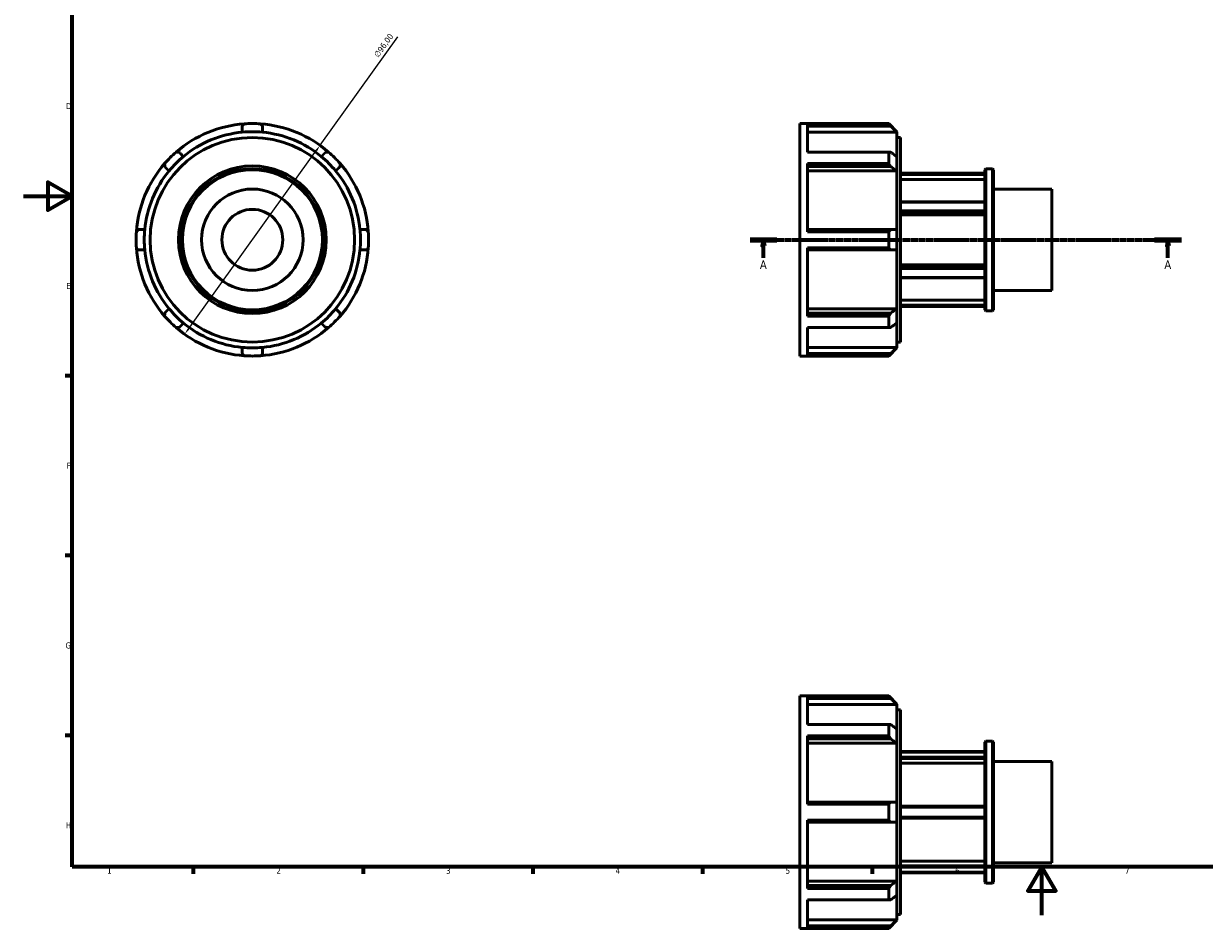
# Model space of a CAD drawing. Header units: millimetres. Extents: x -18 to 931, y -5 to 607.
# Tile 1 of 4: x 0 to 488, y -5 to 368. Entities that reach past the tile are written whole.
import ezdxf

# ---------------------------------------------------------------- set-up
doc = ezdxf.new("R2010")
doc.units = ezdxf.units.MM
doc.linetypes.add('CHAIN', pattern=[0.7087, 0.4724, -0.0591, 0.1181, -0.0591])
for name, color, linetype, lineweight in [('Border (ISO)', 7, 'Continuous', 70), ('Dimension (ISO)', 7, 'Continuous', 25), ('Section Line (ISO)', 7, 'CHAIN', 70), ('Visible (ISO)', 7, 'Continuous', 50)]:
    doc.layers.add(name, color=color, linetype=linetype, lineweight=lineweight)
doc.styles.add('Label Text (ISO)', font='tahoma.ttf')
doc.styles.add('Note Text (ISO)', font='tahoma.ttf')
doc.dimstyles.new('Default (ISO)', dxfattribs={"dimtxt": 2.5, "dimasz": 2.5, "dimexe": 3.175, "dimexo": 0, "dimgap": 0.762, "dimtad": 1, "dimrnd": 1e-08, "dimzin": 0, "dimtxsty": 'Note Text (ISO)', "dimcen": 0.09, "dimdle": 10, "dimclrd": 256, "dimclre": 256, "dimclrt": 256, "dimazin": 0, "dimtfac": 1.40208, "dimtmove": 0, "dimatfit": 3, "dimfxl": 1, "dimtolj": 1, "dimtzin": 0, "dimlwd": -1, "dimlwe": -1, "dimarcsym": 0})

# ---------------------------------------------------------------- blocks, each defined once
blk = doc.blocks.new('Borders Default Border')
at = {"layer": 'Border (ISO)'}
for p, q in [((20, 222.75), (17.1, 222.75)), ((20, 148.5), (17.1, 148.5)), ((20, 74.25), (17.1, 74.25)), ((70.08, 20), (70.08, 17.1)), ((140.17, 20), (140.17, 17.1)), ((210.25, 20), (210.25, 17.1)), ((280.33, 20), (280.33, 17.1)), ((350.42, 20), (350.42, 17.1))]:
    blk.add_line(p, q, dxfattribs=at)
at = {"layer": 'Border (ISO)', "flags": 128}
for points in [[(20, 20), (20, 574), (821, 574), (821, 20), (20, 20)], [(0, 297), (20, 297), (10, 302.77), (10, 291.23), (20, 297)], [(420.5, 0), (420.5, 20), (414.73, 10), (426.27, 10), (420.5, 20)]]:
    blk.add_lwpolyline(points, dxfattribs=at)
at = {"layer": 'Border (ISO)', "color": 232, "true_color": 0xca0064, "char_height": 2.5, "attachment_point": 7, "style": 'Note Text (ISO)'}
for s, insert in [('D', (17.43, 332.88)), ('E', (17.64, 258.63)), ('F', (17.7, 184.38)), ('G', (17.31, 110.08)), ('H', (17.44, 35.88)), ('1', (34.48, 17.1)), ('2', (104.37, 17.1)), ('3', (174.43, 17.05)), ('4', (244.42, 17.1)), ('5', (314.64, 17.05)), ('6', (384.66, 17.05)), ('7', (454.77, 17.1))]:
    blk.add_mtext(s, dxfattribs=dict(at, insert=insert))
blk = doc.blocks.new('2dTransSection0')
at = {"layer": 'Section Line (ISO)', "linetype": 'CHAIN'}
blk.add_line((299.98, 278.93), (478.08, 278.93), dxfattribs=at)
at = {"layer": 'Section Line (ISO)', "linetype": 'Continuous', "lineweight": 140}
for p, q in [((299.98, 278.93), (311.08, 278.93)), ((466.98, 278.93), (478.08, 278.93))]:
    blk.add_line(p, q, dxfattribs=at)
at = {"layer": 'Section Line (ISO)', "linetype": 'Continuous'}
for p, q in [((305.53, 278.93), (305.03, 276.43)), ((305.53, 276.43), (305.53, 278.93)), ((306.03, 276.43), (305.53, 278.93)), ((472.53, 278.93), (472.03, 276.43)), ((472.53, 276.43), (472.53, 278.93)), ((473.03, 276.43), (472.53, 278.93)), ((305.03, 276.43), (306.03, 276.43)), ((305.53, 271.46), (305.53, 276.43)), ((472.03, 276.43), (473.03, 276.43)), ((472.53, 271.46), (472.53, 276.43))]:
    blk.add_line(p, q, dxfattribs=at)
at = {"layer": 'Section Line (ISO)', "linetype": 'Continuous', "flags": 128}
for points in [[(306.03, 276.43), (305.53, 278.93), (305.03, 276.43), (306.03, 276.43)], [(473.03, 276.43), (472.53, 278.93), (472.03, 276.43), (473.03, 276.43)]]:
    blk.add_lwpolyline(points, dxfattribs=at)
at = {"layer": 'Section Line (ISO)'}
for points in [[(306.03, 276.43), (305.53, 278.93), (305.03, 276.43), (306.03, 276.43)], [(473.03, 276.43), (472.53, 278.93), (472.03, 276.43), (473.03, 276.43)]]:
    blk.add_solid(points, dxfattribs=at)
at = {"layer": 'Section Line (ISO)', "char_height": 3.5, "attachment_point": 7, "style": 'Label Text (ISO)'}
for insert in [(304.04, 266.93), (471.04, 266.93)]:
    blk.add_mtext('A', dxfattribs=dict(at, insert=insert))
blk = doc.blocks.new('*D11')
at = {"layer": 'Defpoints', "color": 0, "transparency": 16777216}
for p in [(122.41, 317.95), (66.51, 239.91)]:
    blk.add_point(p, dxfattribs=at)
at = {"layer": 'Dimension (ISO)', "transparency": 16777216}
for p, q in [((122.41, 317.95), (154.48, 362.72)), ((67.96, 241.94), (120.96, 315.92))]:
    blk.add_line(p, q, dxfattribs=at)
blk.add_arc((94.46, 278.93), 48, 50.5937, 175.9915, dxfattribs=at)
for points in [[(120.62, 316.16), (121.29, 315.67), (122.41, 317.95)], [(67.62, 242.18), (68.3, 241.7), (66.51, 239.91)]]:
    blk.add_solid(points, dxfattribs=at)
at = {"layer": 'Dimension (ISO)', "color": 232, "true_color": 0xca0064, "transparency": 16777216, "insert": (144.41, 355.48), "char_height": 2.5, "attachment_point": 1, "rotation": 54.3836, "style": 'Note Text (ISO)'}
blk.add_mtext('\\A1;∅96,00', dxfattribs=at)

msp = doc.modelspace()

# ---------------------------------------------------------------- linework, layer by layer
at = {"layer": 'Visible (ISO)'}
for p, q in [((320.5312, 230.9274), (320.5312, 326.9274)), ((320.5312, 326.9274), (357.2184, 326.9274)), ((357.2184, 326.81), (323.6512, 326.81)), ((323.6512, 315.1581), (323.6512, 326.81)), ((357.2184, 326.81), (357.2184, 326.9274)), ((360.5712, 323.5746), (357.2184, 326.9274)), ((90.2675, 323.3774), (90.2675, 323.3702)), ((98.6495, 323.3702), (98.6495, 323.3774)), ((323.6512, 325.9059), (358.0534, 325.9059)), ((360.5712, 323.3702), (323.6512, 323.3702)), ((360.5712, 323.5746), (360.5712, 323.3774)), ((360.5712, 323.3774), (360.5712, 323.3702)), ((360.5712, 313.3218), (360.5712, 323.3702)), ((360.5712, 321.1674), (362.1312, 321.1674)), ((362.1312, 236.6874), (362.1312, 321.1674)), ((65.9962, 313.3167), (65.9911, 313.3218)), ((122.926, 313.3218), (122.9209, 313.3167)), ((323.6512, 315.1581), (357.2184, 315.1581)), ((357.2184, 310.4128), (357.2184, 315.1581)), ((360.5712, 313.3218), (360.5712, 307.3948)), ((60.0641, 307.3948), (60.0692, 307.3897)), ((128.8479, 307.3897), (128.853, 307.3948)), ((357.2184, 310.4128), (323.6512, 310.4128)), ((323.6512, 282.2828), (323.6512, 310.4128)), ((323.6512, 309.1827), (358.0534, 309.1827)), ((360.5712, 307.3897), (323.6512, 307.3897)), ((360.5712, 307.3948), (360.5712, 307.3897)), ((360.5712, 283.1184), (360.5712, 307.3897)), ((396.9312, 307.8453), (397.3503, 308.2644)), ((396.9312, 250.0095), (396.9312, 307.8453)), ((397.3503, 308.2644), (397.3503, 249.5904)), ((397.3503, 308.2644), (400.1121, 308.2644)), ((400.1121, 249.5904), (400.1121, 308.2644)), ((400.5312, 307.8453), (400.1121, 308.2644)), ((400.5312, 307.8453), (400.5312, 250.0095)), ((396.9312, 306.4274), (362.1312, 306.4274)), ((396.9312, 306.3484), (362.1312, 306.3484)), ((362.1312, 305.8944), (396.9312, 305.8944)), ((396.9312, 303.8021), (362.1312, 303.8021)), ((400.5312, 299.8824), (424.5312, 299.8824)), ((424.5312, 257.9724), (424.5312, 299.8824)), ((396.9312, 294.5759), (362.1312, 294.5759)), ((362.1312, 294.4413), (396.9312, 294.4413)), ((396.9312, 290.8345), (362.1312, 290.8345)), ((362.1312, 290.2458), (396.9312, 290.2458)), ((396.9312, 289.1997), (362.1312, 289.1997)), ((50.0157, 283.1184), (50.0085, 283.1184)), ((138.9086, 283.1184), (138.9014, 283.1184)), ((358.0534, 283.1184), (323.6512, 283.1184)), ((360.5712, 283.1184), (360.5712, 274.7364)), ((323.6512, 282.2828), (357.2184, 282.2828)), ((357.2184, 275.572), (357.2184, 282.2828)), ((50.0085, 274.7364), (50.0157, 274.7364)), ((138.9014, 274.7364), (138.9086, 274.7364)), ((323.6512, 247.4419), (323.6512, 275.572)), ((357.2184, 275.572), (323.6512, 275.572)), ((323.6512, 274.7364), (358.0534, 274.7364)), ((360.5712, 250.465), (360.5712, 274.7364)), ((362.1312, 268.6551), (396.9312, 268.6551)), ((396.9312, 267.6089), (362.1312, 267.6089)), ((362.1312, 267.0202), (396.9312, 267.0202)), ((396.9312, 263.4135), (362.1312, 263.4135)), ((362.1312, 263.2788), (396.9312, 263.2788)), ((362.1312, 254.0527), (396.9312, 254.0527)), ((400.5312, 257.9724), (424.5312, 257.9724)), ((60.0692, 250.465), (60.0641, 250.4599)), ((128.853, 250.4599), (128.8479, 250.465)), ((323.6512, 250.465), (360.5712, 250.465)), ((358.0534, 248.672), (323.6512, 248.672)), ((360.5712, 250.465), (360.5712, 250.4599)), ((360.5712, 250.4599), (360.5712, 244.5329)), ((396.9312, 251.9603), (362.1312, 251.9603)), ((362.1312, 251.5063), (396.9312, 251.5063)), ((396.9312, 251.4274), (362.1312, 251.4274)), ((396.9312, 250.0095), (397.3503, 249.5904)), ((397.3503, 249.5904), (400.1121, 249.5904)), ((400.5312, 250.0095), (400.1121, 249.5904)), ((65.9911, 244.5329), (65.9962, 244.5381)), ((122.9209, 244.5381), (122.926, 244.5329)), ((323.6512, 247.4419), (357.2184, 247.4419)), ((357.2184, 242.6967), (357.2184, 247.4419)), ((360.5712, 234.4845), (360.5712, 244.5329)), ((357.2184, 242.6967), (323.6512, 242.6967)), ((323.6512, 231.0448), (323.6512, 242.6967)), ((90.2675, 234.4845), (90.2675, 234.4773)), ((98.6495, 234.4773), (98.6495, 234.4845)), ((323.6512, 234.4845), (360.5712, 234.4845)), ((360.5712, 234.2802), (357.2184, 230.9274)), ((360.5712, 236.6874), (362.1312, 236.6874)), ((360.5712, 234.4845), (360.5712, 234.4773)), ((360.5712, 234.4773), (360.5712, 234.2802)), ((320.5312, 230.9274), (357.2184, 230.9274)), ((358.0534, 231.9489), (323.6512, 231.9489)), ((323.6512, 231.0448), (357.2184, 231.0448)), ((357.2184, 230.9274), (357.2184, 231.0448)), ((320.5312, -5.4712), (320.5312, 90.5288)), ((320.5312, 90.5288), (357.2184, 90.5288)), ((357.2184, 90.4114), (323.6512, 90.4114)), ((323.6512, 78.7595), (323.6512, 90.4114)), ((323.6512, 89.5073), (358.0534, 89.5073)), ((357.2184, 90.4114), (357.2184, 90.5288)), ((360.5712, 87.176), (357.2184, 90.5288)), ((360.5712, 86.9716), (323.6512, 86.9716)), ((360.5712, 87.176), (360.5712, 86.9788)), ((360.5712, 86.9788), (360.5712, 86.9716)), ((360.5712, 76.9232), (360.5712, 86.9716)), ((360.5712, 84.7688), (362.1312, 84.7688)), ((362.1312, 0.2888), (362.1312, 84.7688)), ((323.6512, 78.7595), (357.2184, 78.7595)), ((357.2184, 74.0143), (357.2184, 78.7595)), ((357.2184, 74.0143), (323.6512, 74.0143)), ((323.6512, 45.8842), (323.6512, 74.0143)), ((360.5712, 76.9232), (360.5712, 70.9962)), ((323.6512, 72.7841), (358.0534, 72.7841)), ((360.5712, 70.9911), (323.6512, 70.9911)), ((360.5712, 70.9962), (360.5712, 70.9911)), ((360.5712, 46.7198), (360.5712, 70.9911)), ((396.9312, 71.4467), (397.3503, 71.8658)), ((396.9312, 13.6109), (396.9312, 71.4467)), ((397.3503, 71.8658), (397.3503, 13.1918)), ((397.3503, 71.8658), (400.1121, 71.8658)), ((400.1121, 13.1918), (400.1121, 71.8658)), ((400.5312, 71.4467), (400.1121, 71.8658)), ((400.5312, 71.4467), (400.5312, 13.6109)), ((362.1312, 67.5288), (396.9312, 67.5288)), ((362.1312, 67.3173), (396.9312, 67.3173)), ((396.9312, 65.2349), (362.1312, 65.2349)), ((362.1312, 64.6329), (396.9312, 64.6329)), ((400.5312, 63.4838), (424.5312, 63.4838)), ((424.5312, 21.5738), (424.5312, 63.4838)), ((396.9312, 62.8209), (362.1312, 62.8209)), ((358.0534, 46.7198), (323.6512, 46.7198)), ((323.6512, 45.8842), (357.2184, 45.8842)), ((357.2184, 39.1734), (357.2184, 45.8842)), ((360.5712, 46.7198), (360.5712, 38.3378)), ((396.9312, 45.0288), (362.1312, 45.0288)), ((362.1312, 44.6111), (396.9312, 44.6111)), ((357.2184, 39.1734), (323.6512, 39.1734)), ((323.6512, 11.0433), (323.6512, 39.1734)), ((396.9312, 40.4464), (362.1312, 40.4464)), ((362.1312, 40.0288), (396.9312, 40.0288)), ((323.6512, 38.3378), (358.0534, 38.3378)), ((360.5712, 14.0664), (360.5712, 38.3378)), ((362.1312, 22.2367), (396.9312, 22.2367)), ((396.9312, 20.4247), (362.1312, 20.4247)), ((362.1312, 19.8226), (396.9312, 19.8226)), ((400.5312, 21.5738), (424.5312, 21.5738)), ((396.9312, 17.7403), (362.1312, 17.7403)), ((362.1312, 17.5288), (396.9312, 17.5288)), ((323.6512, 14.0664), (360.5712, 14.0664)), ((358.0534, 12.2735), (323.6512, 12.2735)), ((323.6512, 11.0433), (357.2184, 11.0433)), ((357.2184, 6.2981), (357.2184, 11.0433)), ((360.5712, 14.0664), (360.5712, 14.0613)), ((360.5712, 14.0613), (360.5712, 8.1344)), ((396.9312, 13.6109), (397.3503, 13.1918)), ((397.3503, 13.1918), (400.1121, 13.1918)), ((400.5312, 13.6109), (400.1121, 13.1918)), ((357.2184, 6.2981), (323.6512, 6.2981)), ((323.6512, -5.3538), (323.6512, 6.2981)), ((360.5712, -1.914), (360.5712, 8.1344)), ((360.5712, 0.2888), (362.1312, 0.2888)), ((323.6512, -1.914), (360.5712, -1.914)), ((358.0534, -4.4497), (323.6512, -4.4497)), ((360.5712, -2.1184), (357.2184, -5.4712)), ((360.5712, -1.914), (360.5712, -1.9213)), ((360.5712, -1.9213), (360.5712, -2.1184)), ((320.5312, -5.4712), (357.2184, -5.4712)), ((323.6512, -5.3538), (357.2184, -5.3538)), ((357.2184, -5.4712), (357.2184, -5.3538))]:
    msp.add_line(p, q, dxfattribs=at)
for radius in [42.24, 30.5, 29.337, 28.9179, 20.955, 12.573]:
    msp.add_circle((94.4585, 278.9274), radius, dxfattribs=at)
for radius, start, end in [(48, 94.008476, 130.991524), (48, 85.991524, 94.008476), (48, 49.008476, 85.991524), (44.64, 95.387114, 129.612886), (44.6472, 84.613757, 95.386243), (44.64, 50.387114, 84.612886), (48, 130.991524, 139.008476), (44.6472, 129.613757, 140.386243), (44.6472, 39.613757, 50.386243), (48, 40.991524, 49.008476), (48, 139.008476, 175.991524), (44.64, 140.387114, 174.612886), (44.64, 5.387114, 39.612886), (48, 4.008476, 40.991524), (44.6472, 174.613757, 185.386243), (44.6472, 354.613757, 5.386243), (48, 175.991524, 184.008476), (48, 355.991524, 4.008476), (48, 184.008476, 220.991524), (44.64, 185.387114, 219.612886), (44.64, 320.387114, 354.612886), (48, 319.008476, 355.991524), (44.6472, 219.613757, 230.386243), (44.6472, 309.613757, 320.386243), (48, 220.991524, 229.008476), (44.64, 230.387114, 264.612886), (44.64, 275.387114, 309.612886), (48, 310.991524, 319.008476), (48, 229.008476, 265.991524), (48, 274.008476, 310.991524), (44.6472, 264.613757, 275.386243), (48, 265.991524, 274.008476)]:
    msp.add_arc((94.4585, 278.9274), radius, start, end, dxfattribs=at)
for points, weights in [([(90.2675, 325.9059), (90.6817, 326.3539), (91.1031, 326.81)], [1.00054859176, 1.00035796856, 1]), ([(97.8139, 326.81), (98.2354, 326.3539), (98.6495, 325.9059)], [1, 1.00035796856, 1.00054859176]), ([(358.0534, 325.9059), (357.6439, 326.3539), (357.2184, 326.81)], [1.00054859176, 1.00035796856, 1]), ([(90.2675, 325.9059), (90.2675, 324.607), (90.2675, 323.3774)], [1.00754336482, 1.00414544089, 1]), ([(98.6495, 323.3774), (98.6495, 324.607), (98.6495, 325.9059)], [1, 1.00414544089, 1.00754336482]), ([(358.0534, 325.9059), (359.3471, 324.607), (360.5712, 323.3774)], [1.00754336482, 1.00414544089, 1]), ([(62.9731, 315.1581), (63.5935, 315.1337), (64.2032, 315.1097)], [1, 1.00035796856, 1.00054859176]), ([(65.9911, 313.3218), (65.1217, 314.1912), (64.2032, 315.1097)], [1, 1.00414544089, 1.00754336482]), ([(124.7139, 315.1097), (123.7954, 314.1912), (122.926, 313.3218)], [1.00754336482, 1.00414544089, 1]), ([(124.7139, 315.1097), (125.3235, 315.1337), (125.944, 315.1581)], [1.00054859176, 1.00035796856, 1]), ([(357.2184, 315.1581), (357.6439, 315.1337), (358.0534, 315.1097)], [1, 1.00035796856, 1.00054859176]), ([(360.5712, 313.3218), (359.3471, 314.1912), (358.0534, 315.1097)], [1, 1.00414544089, 1.00754336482]), ([(58.2763, 309.1827), (58.2523, 309.7924), (58.2278, 310.4128)], [1.00054859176, 1.00035796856, 1]), ([(58.2763, 309.1827), (59.1947, 308.2642), (60.0641, 307.3948)], [1.00754336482, 1.00414544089, 1]), ([(128.853, 307.3948), (129.7224, 308.2642), (130.6408, 309.1827)], [1, 1.00414544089, 1.00754336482]), ([(130.6893, 310.4128), (130.6648, 309.7924), (130.6408, 309.1827)], [1, 1.00035796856, 1.00054859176]), ([(358.0534, 309.1827), (357.6439, 309.7924), (357.2184, 310.4128)], [1.00054859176, 1.00035796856, 1]), ([(358.0534, 309.1827), (359.3471, 308.2642), (360.5712, 307.3948)], [1.00754336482, 1.00414544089, 1]), ([(46.576, 282.2828), (47.032, 282.7042), (47.4801, 283.1184)], [1, 1.00035796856, 1.00054859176]), ([(50.0085, 283.1184), (48.7789, 283.1184), (47.4801, 283.1184)], [1, 1.00414544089, 1.00754336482]), ([(141.437, 283.1184), (140.1381, 283.1184), (138.9086, 283.1184)], [1.00754336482, 1.00414544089, 1]), ([(141.437, 283.1184), (141.8851, 282.7042), (142.3411, 282.2828)], [1.00054859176, 1.00035796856, 1]), ([(357.2184, 282.2828), (357.6439, 282.7042), (358.0534, 283.1184)], [1, 1.00035796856, 1.00054859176]), ([(360.5712, 283.1184), (359.3471, 283.1184), (358.0534, 283.1184)], [1, 1.00414544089, 1.00754336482]), ([(47.4801, 274.7364), (47.032, 275.1505), (46.576, 275.572)], [1.00054859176, 1.00035796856, 1]), ([(47.4801, 274.7364), (48.7789, 274.7364), (50.0085, 274.7364)], [1.00754336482, 1.00414544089, 1]), ([(138.9086, 274.7364), (140.1381, 274.7364), (141.437, 274.7364)], [1, 1.00414544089, 1.00754336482]), ([(142.3411, 275.572), (141.8851, 275.1505), (141.437, 274.7364)], [1, 1.00035796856, 1.00054859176]), ([(358.0534, 274.7364), (357.6439, 275.1505), (357.2184, 275.572)], [1.00054859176, 1.00035796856, 1]), ([(358.0534, 274.7364), (359.3471, 274.7364), (360.5712, 274.7364)], [1.00754336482, 1.00414544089, 1]), ([(58.2278, 247.4419), (58.2523, 248.0624), (58.2763, 248.672)], [1, 1.00035796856, 1.00054859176]), ([(60.0641, 250.4599), (59.1947, 249.5905), (58.2763, 248.672)], [1, 1.00414544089, 1.00754336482]), ([(130.6408, 248.672), (129.7224, 249.5905), (128.853, 250.4599)], [1.00754336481, 1.00414544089, 1]), ([(130.6408, 248.672), (130.6648, 248.0624), (130.6893, 247.4419)], [1.00054859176, 1.00035796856, 1]), ([(357.2184, 247.4419), (357.6439, 248.0624), (358.0534, 248.672)], [1, 1.00035796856, 1.00054859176]), ([(360.5712, 250.4599), (359.3471, 249.5905), (358.0534, 248.672)], [1, 1.00414544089, 1.00754336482]), ([(64.2032, 242.7451), (65.1217, 243.6635), (65.9911, 244.5329)], [1.00754336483, 1.0041454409, 1]), ([(122.926, 244.5329), (123.7954, 243.6635), (124.7139, 242.7451)], [1, 1.00414544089, 1.00754336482]), ([(358.0534, 242.7451), (359.3471, 243.6635), (360.5712, 244.5329)], [1.00754336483, 1.0041454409, 1]), ([(64.2032, 242.7451), (63.5935, 242.7211), (62.9731, 242.6967)], [1.00054859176, 1.00035796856, 1]), ([(125.944, 242.6967), (125.3235, 242.7211), (124.7139, 242.7451)], [1, 1.00035796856, 1.00054859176]), ([(358.0534, 242.7451), (357.6439, 242.7211), (357.2184, 242.6967)], [1.00054859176, 1.00035796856, 1]), ([(90.2675, 234.4773), (90.2675, 233.2478), (90.2675, 231.9489)], [1, 1.00414544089, 1.00754336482]), ([(98.6495, 231.9489), (98.6495, 233.2478), (98.6495, 234.4773)], [1.00754336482, 1.00414544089, 1]), ([(360.5712, 234.4773), (359.3471, 233.2478), (358.0534, 231.9489)], [1, 1.00414544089, 1.00754336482]), ([(91.1031, 231.0448), (90.6817, 231.5008), (90.2675, 231.9489)], [1, 1.00035796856, 1.00054859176]), ([(98.6495, 231.9489), (98.2354, 231.5008), (97.8139, 231.0448)], [1.00054859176, 1.00035796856, 1]), ([(357.2184, 231.0448), (357.6439, 231.5008), (358.0534, 231.9489)], [1, 1.00035796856, 1.00054859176]), ([(358.0534, 89.5073), (357.6439, 89.9554), (357.2184, 90.4114)], [1.00054859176, 1.00035796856, 1]), ([(358.0534, 89.5073), (359.3471, 88.2084), (360.5712, 86.9788)], [1.00754336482, 1.00414544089, 1]), ([(357.2184, 78.7595), (357.6439, 78.7351), (358.0534, 78.7111)], [1, 1.00035796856, 1.00054859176]), ([(360.5712, 76.9232), (359.3471, 77.7926), (358.0534, 78.7111)], [1, 1.00414544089, 1.00754336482]), ([(358.0534, 72.7841), (357.6439, 73.3938), (357.2184, 74.0143)], [1.00054859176, 1.00035796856, 1]), ([(358.0534, 72.7841), (359.3471, 71.8657), (360.5712, 70.9962)], [1.00754336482, 1.00414544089, 1]), ([(357.2184, 45.8842), (357.6439, 46.3057), (358.0534, 46.7198)], [1, 1.00035796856, 1.00054859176]), ([(360.5712, 46.7198), (359.3471, 46.7198), (358.0534, 46.7198)], [1, 1.00414544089, 1.00754336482]), ([(358.0534, 38.3378), (357.6439, 38.7519), (357.2184, 39.1734)], [1.00054859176, 1.00035796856, 1]), ([(358.0534, 38.3378), (359.3471, 38.3378), (360.5712, 38.3378)], [1.00754336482, 1.00414544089, 1]), ([(357.2184, 11.0433), (357.6439, 11.6638), (358.0534, 12.2735)], [1, 1.00035796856, 1.00054859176]), ([(360.5712, 14.0613), (359.3471, 13.1919), (358.0534, 12.2735)], [1, 1.00414544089, 1.00754336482]), ([(358.0534, 6.3465), (357.6439, 6.3225), (357.2184, 6.2981)], [1.00054859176, 1.00035796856, 1]), ([(358.0534, 6.3465), (359.3471, 7.2649), (360.5712, 8.1344)], [1.00754336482, 1.00414544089, 1]), ([(357.2184, -5.3538), (357.6439, -4.8978), (358.0534, -4.4497)], [1, 1.00035796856, 1.00054859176]), ([(360.5712, -1.9213), (359.3471, -3.1508), (358.0534, -4.4497)], [1, 1.00414544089, 1.00754336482])]:
    msp.add_rational_spline(points, weights, degree=2, dxfattribs=at)

# ---------------------------------------------------------------- block references
msp.add_blockref('Borders Default Border', (0, 0))
at = {"layer": 'Section Line (ISO)'}
msp.add_blockref('2dTransSection0', (0, 0), dxfattribs=at)

# ---------------------------------------------------------------- dimensions: what is measured, and where the dimension line sits
at = {"layer": 'Dimension (ISO)'}
dim = msp.add_diameter_dim_2p(p1=(66.5054, 239.9066), p2=(122.4116, 317.9482), dimstyle='Default (ISO)', override={"dimdec": 2, "dimlfac": 1, "dimtp": 0, "dimtm": 0, "dimtdec": 2, "dimatfit": 2}, dxfattribs=at)
dim.commit()
dim.dimension.update_dxf_attribs({"geometry": '*D11', "text_midpoint": (150.8387, 357.6306), "dimtype": 163})

doc.saveas('drawing.dxf')
